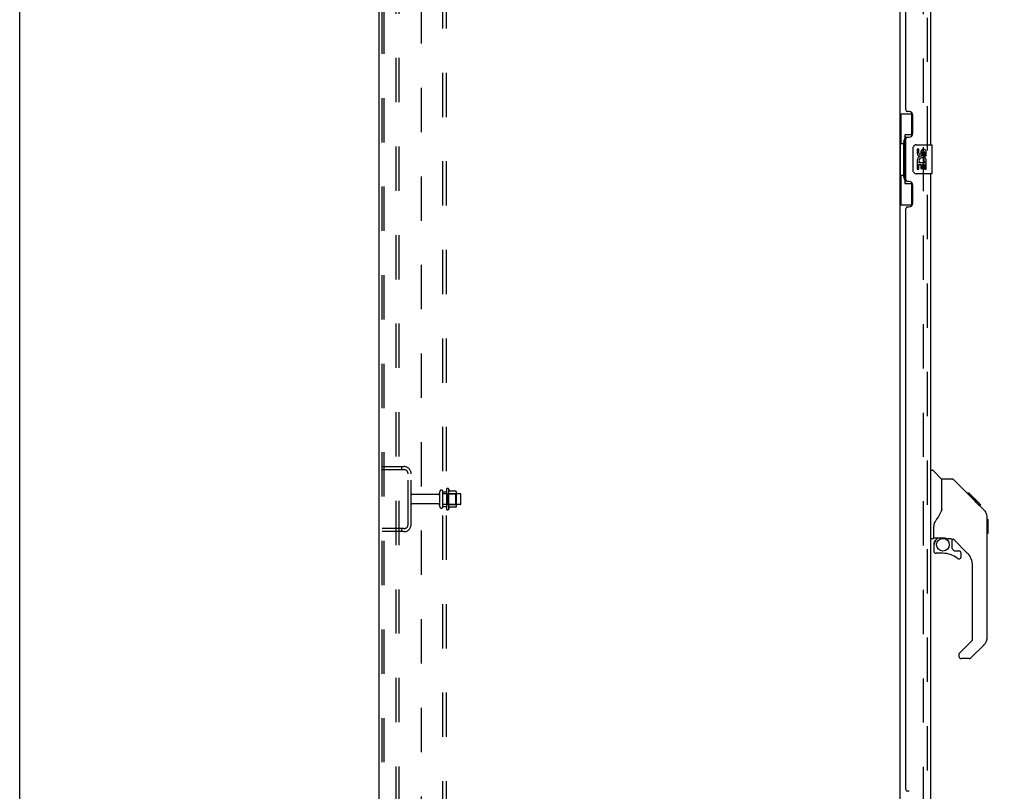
# Model space of a CAD drawing. Header units: inches. Extents: x 0 to 278, y 0 to 180.
# Tile 6 of 72: x 0 to 34, y 82 to 108. Entities that reach past the tile are written whole.
import ezdxf

# ---------------------------------------------------------------- set-up
doc = ezdxf.new("R2010")
doc.units = ezdxf.units.IN
doc.header["$LTSCALE"] = 15.310625
doc.header["$MEASUREMENT"] = 0
doc.linetypes.add('HIDDEN', pattern=[0.2, 0.1, -0.1])
doc.layers.get('0').update_dxf_attribs({"linetype": 'CONTINUOUS'})
for name, color, linetype in [('DEFAULT_2', 8, 'HIDDEN'), ('DIMENSIONS', 7, 'CONTINUOUS'), ('LEFTHAND_DOOR_ASSEMBLY', 7, 'CONTINUOUS'), ('RIGHTHAND_DOOR_ASSEMBLY', 7, 'CONTINUOUS'), ('SUBPANEL', 7, 'CONTINUOUS')]:
    doc.layers.add(name, color=color, linetype=linetype)
doc.styles.get("Standard").update_dxf_attribs({"font": 'arial.ttf'})
doc.dimstyles.new('DIMSTYLE_1', dxfattribs={"dimtxt": 1.228125, "dimasz": 1.6375, "dimexe": 0.09, "dimexo": 0.07, "dimgap": 0.0375, "dimtad": 0, "dimtih": 1, "dimtoh": 1, "dimzin": 4, "dimdsep": 46, "dimtxsty": 'Standard', "dimblk": '_FILLED', "dimblk1": '_FILLED', "dimblk2": '_FILLED', "dimcen": 0.09, "dimadec": 3, "dimazin": 1, "dimtfac": 1, "dimtdec": 3, "dimtofl": 0, "dimtmove": 0, "dimatfit": 3, "dimldrblk": '_FILLED', "dimfxl": 0, "dimtolj": 1, "dimtzin": 4, "dimarcsym": 0})

# ---------------------------------------------------------------- blocks, each defined once
blk = doc.blocks.new('_FILLED')
at = {"color": 0, "linetype": 'ByBlock'}
blk.add_solid([(0, 0), (-1, 0.2), (-1, -0.2)], dxfattribs=at)
blk = doc.blocks.new('*D9')
at = {"layer": 'DIMENSIONS', "color": 2, "linetype": 'Continuous'}
for p, q in [((32.386, 132.076), (39.002, 132.076)), ((37.528, 132.076), (37.528, 94.139)), ((37.528, 51.576), (37.528, 89.84)), ((32.386, 51.576), (39.002, 51.576))]:
    blk.add_line(p, q, dxfattribs=at)
at = {"layer": 'DIMENSIONS', "color": 2, "linetype": 'Continuous', "xscale": 1.6375, "yscale": 1.6375, "zscale": 1.6375}
for p, rotation in [((37.528, 132.076), 90), ((37.528, 51.576), 270)]:
    blk.add_blockref('_FILLED', p, dxfattribs=dict(at, rotation=rotation))
at = {"layer": 'DIMENSIONS', "color": 2, "linetype": 'Continuous', "insert": (37.528, 93.525), "char_height": 1.2281, "width": 6.28216, "attachment_point": 2, "line_spacing_factor": 0.9}
blk.add_mtext('80.50\\PDOORS', dxfattribs=at)

msp = doc.modelspace()

# ---------------------------------------------------------------- linework, layer by layer
at = {"color": 7, "linetype": 'Continuous'}
msp.add_line((0, 0), (0, 180.125), dxfattribs=at)
at = {"color": 3, "linetype": 'Continuous'}
for p, q in [((12.428, 48.93), (12.428, 134.722)), ((30.428, 131.378), (30.428, 52.274))]:
    msp.add_line(p, q, dxfattribs=at)
at = {"layer": 'DEFAULT_2', "color": 8, "linetype": 'HIDDEN'}
for p, q in [((12.532, 49.043), (12.532, 134.608)), ((12.606, 49.043), (12.606, 134.608)), ((13.004, 134.638), (13.004, 49.013)), ((13.108, 134.638), (13.108, 49.013)), ((31.241, 131.56), (31.241, 52.091)), ((12.532, 92.951), (13.286, 92.951)), ((13.205, 92.951), (13.205, 92.847)), ((12.532, 92.847), (13.286, 92.847)), ((13.428, 90.947), (13.428, 92.704)), ((13.532, 90.947), (13.532, 92.704)), ((14.46, 91.991), (13.562, 91.991)), ((14.522, 91.568), (14.522, 92.083)), ((14.632, 91.568), (14.632, 92.083)), ((15.227, 92.013), (14.632, 92.013)), ((14.757, 92.16), (14.757, 91.492)), ((14.777, 92.009), (14.757, 92.029)), ((14.777, 92.009), (14.777, 91.642)), ((14.777, 92.009), (15.073, 92.009)), ((14.827, 92.182), (14.827, 91.47)), ((15.083, 92.103), (14.855, 92.103)), ((15.073, 92.009), (15.093, 92.029)), ((15.073, 92.009), (15.073, 91.642)), ((15.093, 92.081), (15.093, 91.57)), ((15.257, 91.668), (15.257, 91.983)), ((14.46, 91.661), (13.562, 91.661)), ((15.227, 91.638), (14.632, 91.638)), ((14.777, 91.642), (14.757, 91.622)), ((14.777, 91.642), (15.073, 91.642)), ((15.073, 91.642), (15.093, 91.622)), ((15.083, 91.548), (14.855, 91.548)), ((13.286, 90.805), (12.532, 90.805)), ((13.286, 90.701), (12.532, 90.701)), ((13.205, 90.805), (13.205, 90.701))]:
    msp.add_line(p, q, dxfattribs=at)
for centre, radius, start, end in [((13.286, 92.704), 0.246, 0, 90), ((13.286, 92.704), 0.142, 0, 90), ((13.562, 91.961), 0.03, 90, 180), ((14.46, 92.053), 0.0625, 270, 360), ((14.577, 92.083), 0.055, 360, 180), ((14.796, 92.16), 0.0384, 34.4497, 180), ((14.227, 91.826), 0.698, 23.9679, 30.6631), ((14.874, 92.113), 0.01, 203.9679, 270), ((15.083, 92.093), 0.01, 5.1938, 90), ((14.952, 92.081), 0.141, 0, 5.2081), ((15.227, 91.983), 0.03, 360, 90), ((13.562, 91.691), 0.03, 180, 270), ((14.46, 91.598), 0.0625, 0, 90), ((15.227, 91.668), 0.03, 270, 0), ((14.577, 91.568), 0.055, 180, 0), ((14.796, 91.492), 0.0384, 180, 325.5503), ((14.227, 91.826), 0.698, 329.3369, 336.0321), ((14.874, 91.538), 0.01, 90, 156.0321), ((15.083, 91.558), 0.01, 270, 354.8062), ((14.952, 91.57), 0.141, 354.7919, 360), ((13.286, 90.947), 0.246, 270, 360), ((13.286, 90.947), 0.142, 270, 360)]:
    msp.add_arc(centre, radius, start, end, dxfattribs=at)
at = {"layer": 'LEFTHAND_DOOR_ASSEMBLY', "color": 8, "linetype": 'HIDDEN'}
msp.add_line((31.382, 51.822), (31.382, 131.829), dxfattribs=at)
at = {"layer": 'LEFTHAND_DOOR_ASSEMBLY', "color": 3, "linetype": 'Continuous'}
for p, q in [((31.486, 126.576), (31.486, 104.076)), ((30.632, 105.283), (30.632, 125.368)), ((30.752, 105.223), (30.692, 105.223)), ((30.882, 104.473), (30.882, 105.093)), ((30.632, 102.868), (30.632, 104.283)), ((30.692, 104.343), (30.752, 104.343)), ((30.752, 102.808), (30.692, 102.808)), ((31.486, 103.076), (31.486, 80.576)), ((30.882, 102.058), (30.882, 102.678)), ((30.632, 81.783), (30.632, 101.868)), ((30.692, 101.928), (30.752, 101.928)), ((30.752, 81.723), (30.692, 81.723))]:
    msp.add_line(p, q, dxfattribs=at)
at = {"layer": 'LEFTHAND_DOOR_ASSEMBLY', "color": 7, "linetype": 'Continuous'}
for p, q in [((30.428, 105.151), (30.869, 105.151)), ((30.467, 105.151), (30.467, 104.126)), ((30.832, 105.151), (30.832, 104.371)), ((30.568, 104.156), (30.568, 104.176)), ((30.605, 104.416), (30.605, 102.736)), ((30.832, 104.416), (30.605, 104.416)), ((30.446, 104.126), (30.446, 103.026)), ((30.446, 104.126), (30.568, 104.126)), ((30.568, 103.026), (30.568, 104.126)), ((30.891, 103.176), (30.891, 103.976)), ((30.991, 104.076), (31.531, 104.076)), ((31.029, 103.922), (31.029, 103.785)), ((31.092, 103.922), (31.029, 103.922)), ((31.092, 103.785), (31.092, 103.922)), ((31.157, 103.848), (31.157, 103.779)), ((31.546, 103.091), (31.546, 104.061)), ((31.218, 103.785), (31.218, 103.827)), ((31.273, 103.496), (31.33, 103.471)), ((31.281, 103.827), (31.281, 103.691)), ((31.281, 103.691), (31.343, 103.691)), ((31.343, 103.691), (31.343, 103.827)), ((31.029, 103.46), (31.029, 103.23)), ((31.047, 103.46), (31.029, 103.46)), ((31.029, 103.23), (31.092, 103.23)), ((31.082, 103.46), (31.109, 103.479)), ((31.082, 103.46), (31.343, 103.46)), ((31.092, 103.23), (31.092, 103.397)), ((31.092, 103.397), (31.157, 103.397)), ((31.157, 103.397), (31.157, 103.261)), ((31.157, 103.261), (31.218, 103.261)), ((31.218, 103.261), (31.218, 103.397)), ((31.218, 103.397), (31.281, 103.397)), ((31.281, 103.397), (31.281, 103.23)), ((31.281, 103.23), (31.343, 103.23)), ((31.343, 103.23), (31.343, 103.46)), ((30.446, 103.026), (30.568, 103.026)), ((30.467, 103.026), (30.467, 102.001)), ((30.568, 102.975), (30.568, 102.995)), ((31.531, 103.076), (30.991, 103.076)), ((30.605, 102.736), (30.832, 102.736)), ((30.832, 102.781), (30.832, 102.001)), ((30.428, 102.001), (30.869, 102.001)), ((31.486, 92.83), (31.549, 92.83)), ((31.874, 92.52), (31.577, 92.818)), ((32.241, 92.515), (31.88, 92.515)), ((31.88, 91.41), (31.88, 92.515)), ((33.062, 91.727), (32.297, 92.492)), ((32.818, 92.037), (32.751, 92.037)), ((32.826, 92.03), (32.759, 92.03)), ((32.835, 92.02), (32.768, 92.02)), ((32.842, 92.014), (32.775, 92.014)), ((32.85, 92.006), (32.783, 92.006)), ((32.869, 91.986), (32.803, 91.986)), ((32.818, 92.037), (33.145, 91.71)), ((32.892, 91.963), (32.825, 91.963)), ((32.915, 91.94), (32.848, 91.94)), ((32.939, 91.916), (32.872, 91.916)), ((32.963, 91.892), (32.896, 91.892)), ((32.986, 91.869), (32.92, 91.869)), ((32.979, 91.81), (32.935, 91.853)), ((33.009, 91.847), (32.942, 91.847)), ((33.029, 91.827), (32.962, 91.827)), ((33.035, 91.753), (32.979, 91.81)), ((33.046, 91.809), (32.979, 91.809)), ((33.059, 91.796), (32.992, 91.796)), ((33.063, 91.792), (32.997, 91.792)), ((33.065, 91.79), (32.999, 91.79)), ((33.066, 91.789), (32.999, 91.789)), ((33.067, 91.789), (33, 91.789)), ((33.069, 91.786), (33.002, 91.786)), ((33.074, 91.782), (33.007, 91.782)), ((33.08, 91.776), (33.013, 91.776)), ((33.093, 91.762), (33.026, 91.762)), ((33.061, 91.726), (33.035, 91.753)), ((33.108, 91.747), (33.041, 91.747)), ((33.116, 91.74), (33.049, 91.74)), ((33.123, 91.733), (33.056, 91.733)), ((33.062, 91.726), (33.34, 91.448)), ((33.135, 91.721), (33.068, 91.721)), ((33.14, 91.715), (33.073, 91.715)), ((33.143, 91.712), (33.077, 91.712)), ((33.145, 91.711), (33.078, 91.711)), ((33.145, 91.71), (33.078, 91.71)), ((33.145, 91.71), (33.079, 91.71)), ((33.234, 91.622), (33.145, 91.71)), ((33.163, 91.626), (33.23, 91.626)), ((33.231, 91.624), (33.164, 91.624)), ((33.234, 91.622), (33.167, 91.622)), ((31.88, 91.473), (31.859, 91.415)), ((31.605, 90.487), (31.605, 90.894)), ((33.455, 91.171), (33.454, 91.201)), ((33.455, 87.068), (33.455, 91.171)), ((33.475, 91.119), (33.455, 91.139)), ((33.475, 91.119), (33.475, 90.643)), ((33.475, 90.643), (33.455, 90.623)), ((31.565, 90.448), (31.486, 90.448)), ((31.605, 90.27), (31.605, 90.033)), ((31.624, 90.489), (31.919, 90.489)), ((31.662, 90.409), (31.742, 90.489)), ((31.676, 90.395), (31.67, 90.402)), ((32.192, 90.448), (32.105, 90.448)), ((32.234, 90.116), (32.234, 90.443)), ((32.77, 89.951), (32.269, 90.453)), ((31.919, 89.954), (31.683, 89.954)), ((32.238, 90.108), (32.31, 90.036)), ((32.318, 90.033), (32.471, 90.033)), ((32.549, 89.835), (32.549, 89.954)), ((32.943, 86.982), (32.943, 89.534)), ((32.484, 86.491), (32.92, 86.926)), ((33.34, 86.789), (32.887, 86.337)), ((32.471, 86.457), (32.471, 86.393)), ((32.832, 86.314), (32.549, 86.314))]:
    msp.add_line(p, q, dxfattribs=at)
for points in [[(30.605, 104.392), (30.606, 104.389), (30.606, 104.385), (30.607, 104.381), (30.608, 104.377), (30.61, 104.372), (30.612, 104.367), (30.614, 104.361), (30.617, 104.355), (30.621, 104.349), (30.625, 104.342), (30.629, 104.335), (30.634, 104.327), (30.639, 104.318), (30.641, 104.315)], [(30.891, 103.976), (30.892, 103.982), (30.892, 103.988), (30.893, 103.994), (30.895, 104), (30.896, 104.006), (30.898, 104.012)], [(30.898, 103.14), (30.896, 103.145), (30.895, 103.151), (30.893, 103.157), (30.892, 103.163), (30.892, 103.169), (30.891, 103.176)], [(30.641, 102.837), (30.639, 102.833), (30.634, 102.825), (30.629, 102.817), (30.625, 102.81), (30.621, 102.803), (30.617, 102.796), (30.614, 102.79), (30.612, 102.785), (30.61, 102.78), (30.608, 102.775), (30.607, 102.771), (30.606, 102.767), (30.606, 102.763), (30.605, 102.759)], [(32.297, 92.492), (32.289, 92.498), (32.281, 92.504), (32.271, 92.509), (32.262, 92.512), (32.252, 92.514), (32.241, 92.515)], [(31.859, 91.415), (31.829, 91.346), (31.792, 91.276), (31.75, 91.204), (31.703, 91.13), (31.658, 91.065)], [(33.455, 91.171), (33.454, 91.2), (33.448, 91.241), (33.439, 91.282), (33.425, 91.321), (33.407, 91.358), (33.386, 91.393), (33.36, 91.426), (33.34, 91.448)], [(31.658, 91.065), (31.647, 91.048), (31.632, 91.019), (31.619, 90.987), (31.61, 90.953), (31.606, 90.919), (31.605, 90.894)], [(31.676, 90.395), (31.667, 90.385), (31.658, 90.374), (31.651, 90.363), (31.644, 90.351), (31.638, 90.338), (31.633, 90.325), (31.629, 90.312), (31.627, 90.298), (31.625, 90.284), (31.625, 90.27)], [(31.665, 90.407), (31.664, 90.408), (31.663, 90.409), (31.662, 90.409), (31.662, 90.409)], [(31.67, 90.402), (31.668, 90.404), (31.665, 90.407)], [(31.919, 90.489), (31.927, 90.489), (31.947, 90.488), (31.967, 90.485), (31.988, 90.482), (32.007, 90.477), (32.025, 90.472), (32.041, 90.467), (32.055, 90.462), (32.067, 90.457), (32.078, 90.454), (32.087, 90.451), (32.095, 90.449), (32.103, 90.448), (32.104, 90.448)]]:
    msp.add_lwpolyline(points, dxfattribs=at)
msp.add_circle((31.919, 90.249), 0.217, dxfattribs=at)
at = {"layer": 'LEFTHAND_DOOR_ASSEMBLY', "color": 3, "linetype": 'Continuous'}
for centre, radius, start, end in [((30.692, 105.283), 0.06, 180, 270), ((30.752, 105.093), 0.13, 0, 90), ((30.692, 104.283), 0.06, 90, 180), ((30.752, 104.473), 0.13, 270, 360), ((30.692, 102.868), 0.06, 180, 270), ((30.752, 102.678), 0.13, 0, 90), ((30.692, 101.868), 0.06, 90, 180), ((30.752, 102.058), 0.13, 270, 360), ((30.692, 81.783), 0.06, 180, 270)]:
    msp.add_arc(centre, radius, start, end, dxfattribs=at)
at = {"layer": 'LEFTHAND_DOOR_ASSEMBLY', "color": 7, "linetype": 'Continuous'}
for centre, radius, start, end in [((30.991, 103.976), 0.1, 90, 158.7946), ((31.249, 103.827), 0.0943, 68.6999, 167.4338), ((31.249, 103.827), 0.0314, 0, 180.0485), ((31.249, 103.827), 0.0943, 0, 68.6704), ((31.531, 104.061), 0.015, 0, 90), ((31.123, 103.785), 0.0943, 180, 360), ((31.183, 103.534), 0.154, 161.4199, 206.1963), ((31.186, 103.534), 0.157, 336.5966, 161.8791), ((31.123, 103.785), 0.0314, 180, 261.2295), ((31.186, 103.534), 0.0943, 336.5966, 215.1122), ((31.123, 103.79), 0.0362, 263.4285, 341.7628), ((31.186, 103.534), 0.157, 205.737, 207.8532), ((30.991, 103.176), 0.1, 201.205, 270), ((31.531, 103.091), 0.015, 270, 360), ((31.549, 92.79), 0.0394, 45, 90), ((31.86, 92.507), 0.0197, 0, 45), ((33.022, 91.154), 0.433, 42.2386, 42.7273), ((31.565, 90.487), 0.0394, 270, 360), ((31.624, 90.509), 0.0197, 180, 270), ((31.801, 90.27), 0.197, 135, 180), ((32.192, 90.251), 0.197, 45, 90), ((31.683, 90.033), 0.0787, 180, 270), ((31.919, 89.166), 0.787, 50.4788, 90), ((32.246, 90.116), 0.0118, 180, 225), ((32.318, 90.044), 0.0118, 225, 270), ((32.471, 89.954), 0.0787, 0, 90), ((32.353, 89.534), 0.591, 0, 45), ((32.471, 89.835), 0.0787, 230.4788, 360), ((32.864, 86.982), 0.0787, 315, 360), ((33.061, 87.068), 0.394, 315, 360), ((32.518, 86.457), 0.0472, 135, 180), ((32.549, 86.393), 0.0787, 180, 270), ((32.832, 86.393), 0.0787, 270, 315)]:
    msp.add_arc(centre, radius, start, end, dxfattribs=at)
for centre, start_param, end_param in [((30.673, 104.166), 0.699287, 1.51401), ((30.673, 104.166), -4.655602, -3.84088), ((30.673, 102.985), 0.699287, 1.51401), ((30.673, 102.985), -4.655602, -3.84088)]:
    msp.add_ellipse(centre, major_axis=(0, 0.18), ratio=0.579493, start_param=start_param, end_param=end_param, dxfattribs=at)
at = {"layer": 'RIGHTHAND_DOOR_ASSEMBLY', "color": 8, "linetype": 'HIDDEN'}
msp.add_line((31.382, 51.822), (31.382, 131.829), dxfattribs=at)
at = {"layer": 'RIGHTHAND_DOOR_ASSEMBLY', "color": 7, "linetype": 'Continuous'}
for centre, radius, start, end in [((33.022, 91.154), 0.433, 42.2386, 42.7273), ((31.801, 90.27), 0.197, 135, 180), ((31.683, 90.033), 0.0787, 180, 270), ((32.471, 89.954), 0.0787, 0, 90), ((32.471, 89.835), 0.0787, 230.4788, 360), ((33.061, 87.068), 0.394, 315, 360)]:
    msp.add_arc(centre, radius, start, end, dxfattribs=at)
at = {"layer": 'SUBPANEL', "color": 8, "linetype": 'HIDDEN'}
for p, q in [((14.632, 52.982), (14.632, 130.669)), ((14.757, 52.982), (14.757, 130.669)), ((13.882, 124.419), (13.882, 59.232)), ((14.632, 92.076), (14.757, 92.076)), ((14.632, 91.576), (14.757, 91.576))]:
    msp.add_line(p, q, dxfattribs=at)

# ---------------------------------------------------------------- dimensions: what is measured, and where the dimension line sits
at = {"layer": 'DIMENSIONS', "color": 2, "linetype": 'Continuous'}
dim = msp.add_linear_dim(base=(37.528, 51.576), p1=(32.316, 132.076), p2=(32.316, 51.576), angle=270, text='<>\\PDOORS', dimstyle='DIMSTYLE_1', dxfattribs=at)
dim.commit()
dim.dimension.update_dxf_attribs({"geometry": '*D9', "text_midpoint": (37.528, 91.99), "dimtype": 160})

doc.saveas('drawing.dxf')
